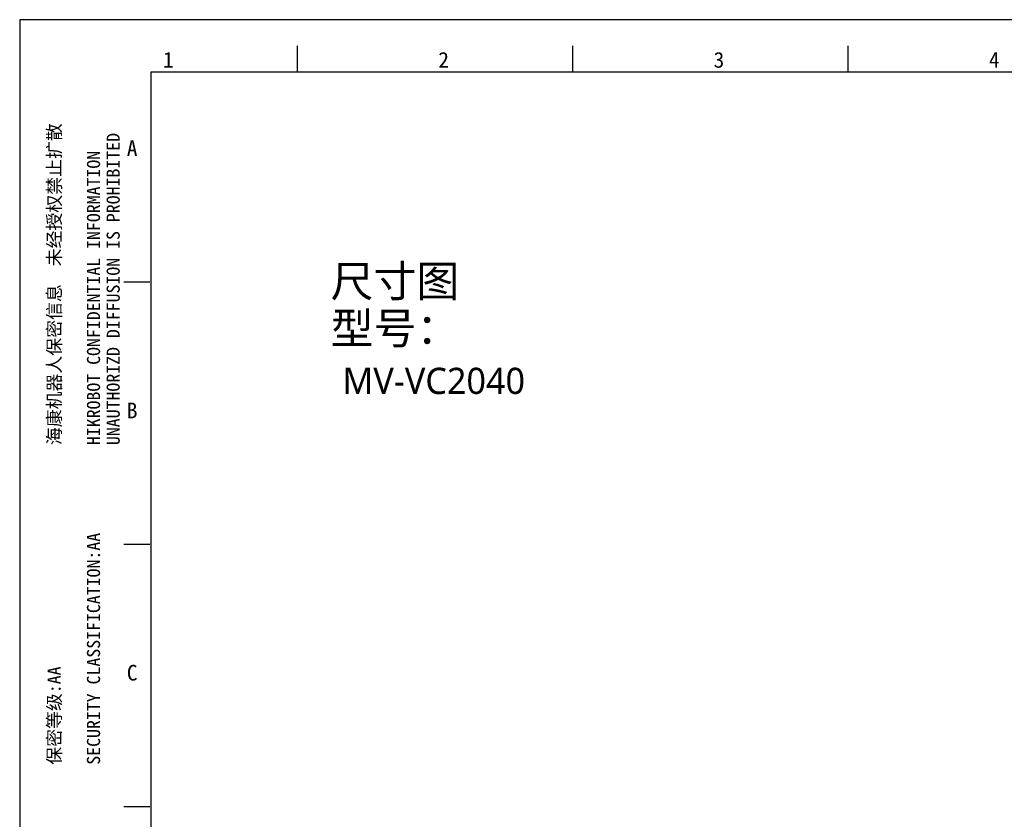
# Model space of a CAD drawing. Header units: millimetres. Extents: x 0 to 2731, y -3524 to -2222.
# Tile 32 of 221: x 0 to 188, y -2375 to -2222. Entities that reach past the tile are written whole.
import ezdxf

# ---------------------------------------------------------------- set-up
doc = ezdxf.new("R2010")
doc.units = ezdxf.units.MM
doc.header["$LTSCALE"] = 46.255
doc.layers.get('0').update_dxf_attribs({"linetype": 'CONTINUOUS'})
doc.layers.add('50_ALL_DETAILS', color=7, linetype='CONTINUOUS')
doc.styles.get("Standard").update_dxf_attribs({"font": 'simfang.ttf'})
doc.styles.add('TEXTSTYLE_2', font='simfang.ttf')

msp = doc.modelspace()

# ---------------------------------------------------------------- linework, layer by layer
at = {"color": 7}
for p, q in [((0, -2222.462), (0, -2816.462)), ((841, -2222.462), (0, -2222.462)), ((53, -2232.462), (53, -2227.463)), ((105.5, -2232.462), (105.5, -2227.463)), ((158, -2232.462), (158, -2227.463)), ((25, -2232.462), (25, -2806.462)), ((831, -2232.462), (25, -2232.462)), ((19.834, -2272.462), (24.834, -2272.462)), ((19.834, -2322.462), (24.834, -2322.462)), ((19.834, -2372.462), (24.834, -2372.462))]:
    msp.add_line(p, q, dxfattribs=at)

# ---------------------------------------------------------------- texts
at = {"color": 3, "style": 'TEXTSTYLE_2'}
for s, p in [('1', (27.319, -2231.615)), ('2', (79.819, -2231.615)), ('3', (132.319, -2231.615)), ('4', (184.819, -2231.615)), ('A', (20.422, -2248.47)), ('B', (20.422, -2298.47)), ('C', (20.422, -2348.47))]:
    msp.add_text(s, height=3, dxfattribs=at).set_placement(p)
at = {"color": 3}
for s, p in [('UNAUTHORIZD DIFFUSION IS PROHIBITED', (19.078, -2303.58)), ('HIKROBOT CONFIDENTIAL INFORMATION    ', (15.328, -2303.58)), ('海康机器人保密信息  未经授权禁止扩散', (7.828, -2303.58)), ('SECURITY CLASSIFICATION:AA', (15.328, -2364.52)), ('保密等级:AA', (7.828, -2364.52))]:
    msp.add_text(s, height=2.5, rotation=90, dxfattribs=at).set_placement(p)
at = {"insert": (61.531, -2288.828), "char_height": 5, "width": 94.04536, "attachment_point": 1}
msp.add_mtext('{\\fMicrosoft YaHei UI|b0|i0|c134|p34;MV-VC2040}', dxfattribs=at)
at = {"layer": '50_ALL_DETAILS', "color": 3}
for s, p in [('尺寸图', (59.288, -2275.309)), ('型号：', (59.288, -2284.309))]:
    msp.add_text(s, height=6, dxfattribs=at).set_placement(p)

doc.saveas('drawing.dxf')
